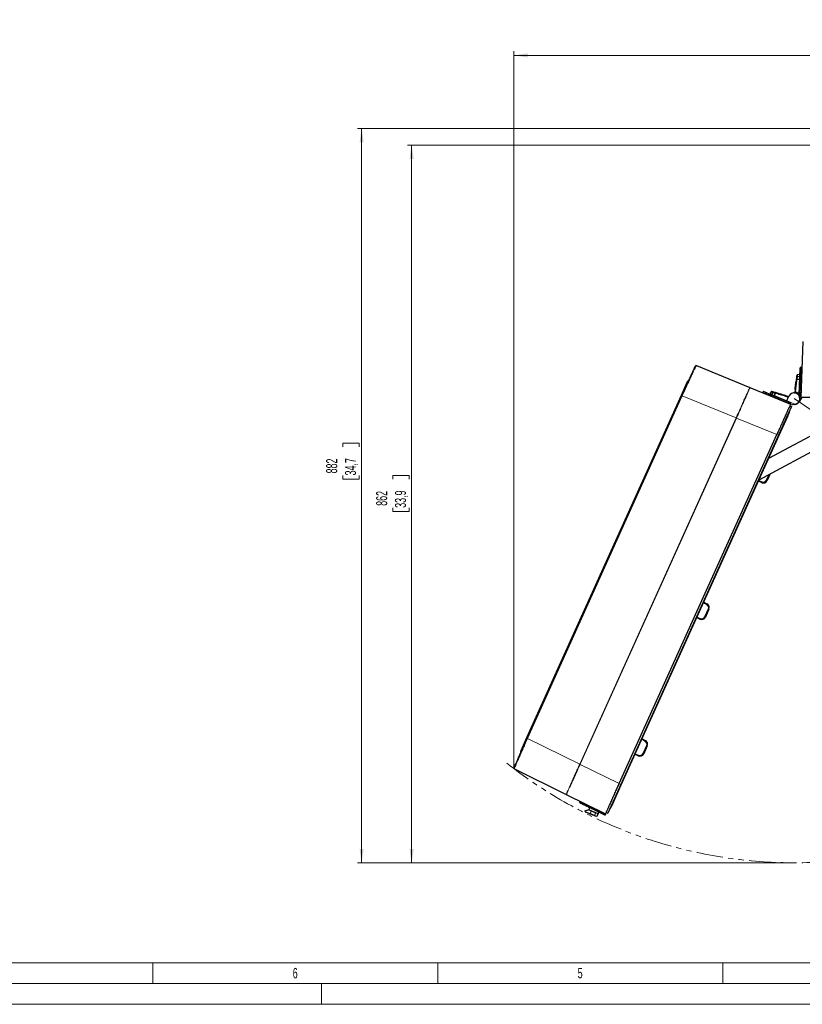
# Model space of a CAD drawing. Header units: millimetres. Extents: x 0 to 4205, y 0 to 2970.
# Tile 46 of 87: x 1943 to 2882, y 0 to 1182. Entities that reach past the tile are written whole.
import ezdxf

# ---------------------------------------------------------------- set-up
doc = ezdxf.new("R2010")
doc.units = ezdxf.units.MM
doc.header["$LTSCALE"] = 5
doc.linetypes.add('PHANTOM', pattern=[12.7, 6.35, -1.27, 1.27, -1.27, 1.27, -1.27])
doc.styles.add('SLDTEXTSTYLE0', font='TXT', dxfattribs={"width": 0.605})
doc.styles.add('SLDTEXTSTYLE1', font='TXT', dxfattribs={"width": 0.638186})
doc.dimstyles.new('SLDDIMSTYLE0', dxfattribs={"dimtxt": 12.841593, "dimasz": 16.5, "dimexe": 0, "dimexo": 0.0625, "dimgap": 3.210398, "dimtad": 1, "dimdec": 0, "dimrnd": 1e-09, "dimzin": 12, "dimdsep": 46, "dimtxsty": 'SLDTEXTSTYLE0', "dimsah": 1, "dimcen": 0.09, "dimadec": 0, "dimazin": 3, "dimtfac": 1, "dimtdec": 1, "dimtofl": 0, "dimtmove": 0, "dimatfit": 3, "dimfxl": 0, "dimfrac": 2, "dimtolj": 1, "dimtzin": 12, "dimarcsym": 0})
doc.dimstyles.new('SLDDIMSTYLE6', dxfattribs={"dimtxt": 12.841593, "dimasz": 16.5, "dimexe": 0, "dimexo": 0.0625, "dimgap": 3.210398, "dimtad": 1, "dimdec": 0, "dimrnd": 1e-09, "dimzin": 12, "dimdsep": 46, "dimtxsty": 'SLDTEXTSTYLE0', "dimsah": 1, "dimcen": 0, "dimadec": 0, "dimazin": 3, "dimtfac": 1, "dimtdec": 1, "dimtofl": 0, "dimtmove": 0, "dimatfit": 3, "dimfxl": 0, "dimfrac": 2, "dimtolj": 1, "dimtzin": 12, "dimarcsym": 0})

# ---------------------------------------------------------------- blocks, each defined once
blk = doc.blocks.new('_D_15')
at = {"color": 7, "linetype": 'Continuous', "lineweight": 0}
for p, q in [((2976.4, 1162.1), (2972, 1162.1)), ((2972, 1162.1), (2972, 1142.4)), ((3010.7, 1162.1), (3015.1, 1162.1)), ((3015.1, 1162.1), (3015.1, 1142.4)), ((2536, 283.5), (2536, 1144.5)), ((2536, 1139.5), (3440.2, 1139.5)), ((2972, 1142.4), (2976.4, 1142.4)), ((3015.1, 1142.4), (3010.7, 1142.4)), ((3440.2, 759.2), (3440.2, 1144.5))]:
    blk.add_line(p, q, dxfattribs=at)
at = {"color": 7, "linetype": 'Continuous', "lineweight": 18}
for points in [[(2536, 1139.5), (2552.5, 1137), (2552.5, 1142)], [(3440.2, 1139.5), (3423.7, 1142), (3423.7, 1137)]]:
    blk.add_solid(points, dxfattribs=at)
at = {"color": 7, "linetype": 'Continuous', "lineweight": 18, "char_height": 13.23, "attachment_point": 1, "style": 'SLDTEXTSTYLE0'}
for s, insert in [('904', (2978.8, 1182.1)), ('35,6', (2976.4, 1159.5))]:
    blk.add_mtext(s, dxfattribs=dict(at, insert=insert))
blk = doc.blocks.new('_D_16')
at = {"color": 7, "linetype": 'Continuous', "lineweight": 0}
for p, q in [((3332.9, 413.3), (2872.5, 727.3)), ((3218, 519.1), (3206.9, 502.8)), ((3221.6, 516.6), (3218, 519.1)), ((3206.9, 502.8), (3210.5, 500.3)), ((3250, 497.3), (3253.6, 494.8)), ((3253.6, 494.8), (3242.5, 478.5)), ((3242.5, 478.5), (3238.8, 481))]:
    blk.add_line(p, q, dxfattribs=at)
at = {"color": 7, "linetype": 'Continuous', "lineweight": 18}
blk.add_solid([(3332.9, 413.3), (3320.7, 424.6), (3317.9, 420.5)], dxfattribs=at)
at = {"color": 7, "linetype": 'Continuous', "lineweight": 18, "char_height": 13.23, "attachment_point": 1, "rotation": 325.7045, "style": 'SLDTEXTSTYLE0'}
for s, insert in [('R557', (3229.6, 535.3)), ('21,9', (3220.1, 514.4))]:
    blk.add_mtext(s, dxfattribs=dict(at, insert=insert))
blk = doc.blocks.new('_D_17')
at = {"color": 7, "linetype": 'Continuous', "lineweight": 0}
for p, q in [((2920.4, 1031.6), (2408.2, 1031.6)), ((2413.2, 170), (2413.2, 1031.6)), ((2390.6, 630.5), (2390.6, 634.9)), ((2390.6, 634.9), (2410.3, 634.9)), ((2410.3, 634.9), (2410.3, 630.5)), ((2390.6, 596.2), (2390.6, 591.8)), ((2390.6, 591.8), (2410.3, 591.8)), ((2410.3, 591.8), (2410.3, 596.2)), ((2872.5, 170), (2408.2, 170))]:
    blk.add_line(p, q, dxfattribs=at)
at = {"color": 7, "linetype": 'Continuous', "lineweight": 18}
for points in [[(2413.2, 1031.6), (2410.7, 1015.1), (2415.7, 1015.1)], [(2413.2, 170), (2415.7, 186.5), (2410.7, 186.5)]]:
    blk.add_solid(points, dxfattribs=at)
at = {"color": 7, "linetype": 'Continuous', "lineweight": 18, "char_height": 13.23, "attachment_point": 1, "rotation": 90, "style": 'SLDTEXTSTYLE0'}
for s, insert in [('862', (2370.6, 598.6)), ('33,9', (2393.2, 596.2))]:
    blk.add_mtext(s, dxfattribs=dict(at, insert=insert))
blk = doc.blocks.new('_D_18')
at = {"color": 7, "linetype": 'Continuous', "lineweight": 0}
for p, q in [((3095.4, 1051.6), (2348.2, 1051.6)), ((2353.2, 170), (2353.2, 1051.6)), ((2330.6, 669.4), (2330.6, 673.8)), ((2330.6, 673.8), (2350.3, 673.8)), ((2350.3, 673.8), (2350.3, 669.4)), ((2330.6, 635.1), (2330.6, 630.6)), ((2330.6, 630.6), (2350.3, 630.6)), ((2350.3, 630.6), (2350.3, 635.1)), ((2872.5, 170), (2348.2, 170))]:
    blk.add_line(p, q, dxfattribs=at)
at = {"color": 7, "linetype": 'Continuous', "lineweight": 18}
for points in [[(2353.2, 1051.6), (2350.7, 1035.1), (2355.7, 1035.1)], [(2353.2, 170), (2355.7, 186.5), (2350.7, 186.5)]]:
    blk.add_solid(points, dxfattribs=at)
at = {"color": 7, "linetype": 'Continuous', "lineweight": 18, "char_height": 13.23, "attachment_point": 1, "rotation": 90, "style": 'SLDTEXTSTYLE0'}
for s, insert in [('882', (2310.6, 637.5)), ('34,7', (2333.2, 635.1))]:
    blk.add_mtext(s, dxfattribs=dict(at, insert=insert))

msp = doc.modelspace()

# ---------------------------------------------------------------- linework, layer by layer
at = {"color": 7, "linetype": 'Continuous', "lineweight": 25}
for p, q in [((2882.75, 795.73), (2880.42, 729.06)), ((2755.09, 766.91), (2819.35, 740.57)), ((2881.19, 764.86), (2880.14, 764.86)), ((2743.77, 746.75), (2736.77, 731.25)), ((2745.49, 748.71), (2745.76, 748.59)), ((2874.66, 750.41), (2874.46, 744.55)), ((2875.01, 750.75), (2874.96, 750.4)), ((2875.75, 755.28), (2875.21, 751.64)), ((2876.01, 750.75), (2876.02, 750.75)), ((2879.37, 756.29), (2876.38, 755.84)), ((2878.51, 731.69), (2879.25, 753.02)), ((2819.35, 740.57), (2868.07, 720.59)), ((2835.09, 735.76), (2834.66, 734.81)), ((2838.61, 734.83), (2835.73, 736.01)), ((2844.86, 735.48), (2843.21, 732.95)), ((2849.17, 734.82), (2845.63, 735.82)), ((2846.94, 734.6), (2846.94, 734.6)), ((2849.77, 733.68), (2848.47, 730.79)), ((2849.54, 734.63), (2849.52, 734.64)), ((2849.61, 734.6), (2849.61, 734.6)), ((2849.78, 733.69), (2849.77, 733.68)), ((2873.23, 734.79), (2873.25, 735.08)), ((2873.53, 737.88), (2873.28, 735.26)), ((2873.56, 738.79), (2873.55, 738.78)), ((2875.7, 734.42), (2878.56, 733.12)), ((2875.87, 734.79), (2878.57, 733.57)), ((2736.77, 731.25), (2551.14, 319.93)), ((2737.47, 730.94), (2551.83, 319.62)), ((2552.1, 319.48), (2737.75, 730.83)), ((2830.29, 629.83), (3006.95, 725.07)), ((2973.88, 726.56), (2841.81, 655.35)), ((2846.24, 731.71), (2866.46, 723.42)), ((2861.57, 731.04), (2861.56, 731.04)), ((2864.89, 729.84), (2862.4, 730.69)), ((2864.98, 727.77), (2866.08, 730.2)), ((2865.34, 729.69), (2865.06, 729.8)), ((2866.66, 723.26), (2867.93, 721.62)), ((2867.93, 721.62), (2868.31, 721.13)), ((2881.4, 728.41), (2878.4, 723.61)), ((2879.54, 729.61), (2878.57, 731.44)), ((2879.83, 729.06), (2879.54, 729.61)), ((2881.42, 729.06), (2881.4, 728.41)), ((2869.07, 717.95), (2853.47, 683.38)), ((2854.24, 683.36), (2866.71, 710.99)), ((2867.28, 718.83), (2869.07, 717.95)), ((2873.4, 720.39), (2867.79, 719.63)), ((2854.41, 683.28), (2865.11, 706.98)), ((2662.45, 264.99), (2851.62, 684.14)), ((2853.47, 683.38), (2664.24, 264.1)), ((2664.77, 263.53), (2854.24, 683.36)), ((2664.94, 263.46), (2854.41, 683.28)), ((2833.43, 626.41), (2829.48, 628.03)), ((2843.48, 636.94), (2839.89, 628.98)), ((2763.92, 482.77), (2767.76, 480.88)), ((2770.1, 474.34), (2765.84, 464.91)), ((2759.39, 462.34), (2755.43, 463.96)), ((2551.14, 319.93), (2544.15, 304.44)), ((2689.88, 318.71), (2693.71, 316.81)), ((2696.05, 310.27), (2691.8, 300.85)), ((2543.81, 301.85), (2544.08, 301.72)), ((2685.34, 298.28), (2681.39, 299.9)), ((2536.52, 282.61), (2598.78, 251.85)), ((2664.24, 264.1), (2648.64, 229.53)), ((2652.3, 235.9), (2664.77, 263.53)), ((2654.24, 239.76), (2664.94, 263.46)), ((2598.78, 251.85), (2645.99, 228.53)), ((2615.24, 243.18), (2614.93, 242.51)), ((2621.67, 232.62), (2622.32, 232.36)), ((2625.58, 233.72), (2622.32, 232.36)), ((2625.58, 233.72), (2626.04, 233.53)), ((2626.04, 233.53), (2627.05, 235.99)), ((2626.32, 233.42), (2636.87, 229.09)), ((2629.05, 232.3), (2628.99, 232.16)), ((2628.99, 232.16), (2631.45, 231.15)), ((2645.29, 226.98), (2630.58, 234.25)), ((2631.45, 231.15), (2634.08, 230.07)), ((2631.74, 235.57), (2631.72, 235.52)), ((2632.83, 226.43), (2632.9, 226.4)), ((2634.08, 230.07), (2634.14, 230.21)), ((2637.83, 230.66), (2637.14, 228.98)), ((2645.5, 227.43), (2645.79, 228.07)), ((2646.79, 230.29), (2648.64, 229.53))]:
    msp.add_line(p, q, dxfattribs=at)
at = {"color": 8, "linetype": 'Continuous', "lineweight": 18}
for p, q in [((2876.01, 750.68), (2876, 750.68)), ((2879.74, 753), (2878.99, 731.67)), ((2879.74, 753), (2879.25, 753.02)), ((2879.96, 729.84), (2880.77, 752.99)), ((2880.77, 752.99), (2881.25, 752.98)), ((2837.56, 733.62), (2834.66, 734.81)), ((2837.97, 734.57), (2835.09, 735.76)), ((2875.7, 734.42), (2875.87, 734.79)), ((2738.12, 730.66), (2552.47, 319.31)), ((2736.77, 731.25), (2737.47, 730.94)), ((2737.47, 730.94), (2737.74, 730.82)), ((2737.75, 730.83), (2738.12, 730.66)), ((2738.12, 730.66), (2802.67, 704.2)), ((2845.45, 729.87), (2845.64, 730.31)), ((2845.64, 730.31), (2867.54, 721.33)), ((2846.05, 731.26), (2846.24, 731.71)), ((2866.27, 722.97), (2846.05, 731.26)), ((2866.17, 730.16), (2863.65, 724.57)), ((2866.27, 722.97), (2866.46, 723.42)), ((2867.54, 721.33), (2866.27, 722.97)), ((2866.46, 723.42), (2873.55, 720.51)), ((2868.18, 720.83), (2867.54, 721.33)), ((2878.51, 731.69), (2878.99, 731.67)), ((2878.99, 731.67), (2879.96, 729.84)), ((2879.96, 729.84), (2880.16, 729.06)), ((2867.6, 719.71), (2873.39, 720.49)), ((2615.02, 288.42), (2802.67, 704.2)), ((2803.17, 703.97), (2615.52, 288.19)), ((2802.67, 704.2), (2802.67, 704.22)), ((2802.67, 704.2), (2803.17, 703.97)), ((2803.18, 703.99), (2803.17, 703.97)), ((2803.18, 703.99), (2851.62, 684.14)), ((2851.65, 684.2), (2853.47, 683.38)), ((2854.24, 683.36), (2853.59, 683.65)), ((2854.41, 683.28), (2854.24, 683.36)), ((2829.89, 628.94), (2833.85, 627.32)), ((2839.01, 629.37), (2842.09, 636.19)), ((2839.01, 629.37), (2839.89, 628.98)), ((2767.34, 479.97), (2763.51, 481.86)), ((2764.96, 465.31), (2769.22, 474.73)), ((2770.1, 474.34), (2769.22, 474.73)), ((2755.84, 464.87), (2759.8, 463.25)), ((2765.84, 464.91), (2764.96, 465.31)), ((2551.14, 319.93), (2551.83, 319.62)), ((2551.83, 319.62), (2552.1, 319.5)), ((2552.1, 319.48), (2552.47, 319.31)), ((2552.47, 319.31), (2615.02, 288.42)), ((2693.3, 315.9), (2689.46, 317.8)), ((2690.92, 301.24), (2695.17, 310.67)), ((2695.17, 310.67), (2696.05, 310.27)), ((2681.8, 300.81), (2685.76, 299.19)), ((2690.92, 301.24), (2691.8, 300.85)), ((2615.01, 288.4), (2615.02, 288.42)), ((2615.02, 288.42), (2615.52, 288.19)), ((2615.52, 288.19), (2615.51, 288.17)), ((2615.51, 288.17), (2662.45, 264.99)), ((2662.42, 264.92), (2664.24, 264.1)), ((2664.77, 263.53), (2664.12, 263.83)), ((2664.94, 263.46), (2664.77, 263.53)), ((2617.97, 241.01), (2618.27, 241.68)), ((2622.32, 231.06), (2622.21, 230.78)), ((2622.32, 231.06), (2627.39, 228.98)), ((2627.32, 235.86), (2626.32, 233.42)), ((2627.39, 228.98), (2628.79, 232.4)), ((2627.39, 228.98), (2628.79, 232.4)), ((2629.01, 232.31), (2627.61, 228.89)), ((2630.07, 227.55), (2630.19, 227.83)), ((2630.75, 234.71), (2631.04, 235.36)), ((2630.75, 234.71), (2645.5, 227.43)), ((2645.79, 228.07), (2631.04, 235.36)), ((2632.99, 226.68), (2635.46, 225.67)), ((2635.38, 225.47), (2635.35, 225.39)), ((2635.46, 225.67), (2635.38, 225.47)), ((2636.87, 229.09), (2635.46, 225.67)), ((2636.87, 229.09), (2637.56, 230.79))]:
    msp.add_line(p, q, dxfattribs=at)
at = {"color": 7, "linetype": 'Continuous', "lineweight": 18}
for p, q in [((3265.6, 50), (50, 50)), ((2102.5, 50), (2102.5, 25)), ((2444.58, 50), (2444.58, 25)), ((2786.67, 50), (2786.67, 25)), ((4180, 25), (25, 25)), ((2305, 25), (2305, 0)), ((4205, 0), (0, 0))]:
    msp.add_line(p, q, dxfattribs=at)
at = {"color": 8, "linetype": 'Continuous', "lineweight": 18, "flags": 128}
for points in [[(2880.04, 761.73), (2880.56, 761.72), (2880.73, 761.72), (2881.08, 761.72)], [(2875.37, 750.83), (2875.37, 750.84), (2875.38, 750.88)], [(2876.02, 750.75), (2876.01, 750.69), (2876.01, 750.68)], [(2880.77, 752.99), (2880.43, 753), (2879.74, 753)], [(2864.98, 727.77), (2864.96, 727.74), (2864.92, 727.72), (2864.87, 727.71), (2864.8, 727.71), (2864.72, 727.72), (2864.64, 727.74), (2864.55, 727.77), (2864.46, 727.81)], [(2865.52, 728.96), (2865.49, 728.92), (2865.45, 728.89), (2865.39, 728.87), (2865.32, 728.86), (2865.24, 728.87), (2865.15, 728.88), (2865.06, 728.9), (2864.97, 728.94)], [(2802.67, 704.22), (2802.73, 704.19), (2802.79, 704.17), (2802.85, 704.14), (2802.91, 704.11), (2802.98, 704.08), (2803.04, 704.05), (2803.11, 704.02), (2803.18, 703.99)], [(2615.01, 288.4), (2615.06, 288.37), (2615.12, 288.35), (2615.18, 288.32), (2615.25, 288.29), (2615.31, 288.26), (2615.38, 288.23), (2615.44, 288.2), (2615.51, 288.17)], [(2632.77, 226.77), (2633.55, 228.69), (2634.17, 230.2)], [(2634.39, 230.11), (2633.6, 228.19), (2632.99, 226.68)]]:
    msp.add_lwpolyline(points, dxfattribs=at)
at = {"color": 7, "linetype": 'Continuous', "lineweight": 25, "flags": 128}
for points in [[(2876.02, 750.75), (2876.4, 750.73), (2876.78, 750.72), (2877.17, 750.7), (2877.57, 750.68), (2877.97, 750.67), (2878.37, 750.65), (2878.77, 750.63), (2879.17, 750.62)], [(2865.11, 706.98), (2865.38, 707.74), (2865.49, 708.29)], [(2654.24, 239.76), (2653.85, 239.05), (2653.52, 238.6)], [(2627.28, 228.7), (2624.44, 229.86), (2622.21, 230.78)], [(2635.35, 225.39), (2633.96, 225.96), (2632.87, 226.41)], [(2637.14, 228.98), (2636.36, 227.06), (2635.74, 225.56)]]:
    msp.add_lwpolyline(points, dxfattribs=at)
at = {"color": 7, "linetype": 'Continuous', "lineweight": 25}
for centre, radius, start, end in [((2754.71, 765.98), 1, 67.70966, 155.70966), ((2880.15, 764.36), 0.5, 90.23204, 178), ((2881.19, 765.36), 0.5, 270.01969, 357.96746), ((2747.87, 744.9), 4.5, 121.96067, 155.70966), ((2875.35, 751.63), 0.2, 171.18063, 219.46346), ((2834.21, 735.02), 0.5, 247.70966, 337.15901), ((2835.54, 735.55), 0.5, 67.70966, 153.81193), ((2854.61, 727.82), 10.23, 138.50048, 155.33062), ((2872.46, 727.32), 7, 279.02695, 155.70966), ((2872.46, 727.33), 6.9, 279.02695, 155.70966), ((2872.73, 734.82), 0.5, 270, 355.93587), ((2872.46, 727.32), 7.8, 65.5, 84.18926), ((2862.36, 730.55), 0.2, 118.77731, 144.62013), ((2865.51, 730.16), 0.5, 249.77379, 335.70966), ((2866.27, 722.95), 0.5, 37.70966, 67.70966), ((2879.01, 731.67), 0.5, 178, 208), ((2866.26, 711.19), 0.5, 335.70966, 90.96815), ((2872.46, 727.32), 7, 277.70966, 279.02695), ((2835.33, 631.03), 5, 247.70966, 335.70966), ((2765.54, 476.39), 5, 335.70966, 63.70966), ((2761.29, 466.97), 5, 247.70966, 335.70966), ((2691.5, 312.33), 5, 335.70966, 63.70966), ((2548.25, 302.59), 4.5, 155.70966, 189.45865), ((2687.24, 302.9), 5, 247.70966, 335.70966), ((2536.96, 283.51), 1, 155.70966, 243.70966), ((2615.39, 242.31), 0.5, 155.70966, 243.70966), ((2614.78, 243.39), 0.5, 335.70966, 63.70966), ((2622.78, 232.17), 1.5, 157.70966, 247.70966), ((2651.84, 236.11), 0.5, 220.45117, 335.70966)]:
    msp.add_arc(centre, radius, start, end, dxfattribs=at)
at = {"color": 8, "linetype": 'Continuous', "lineweight": 18}
for centre, radius, start, end in [((2880.03, 761.23), 0.492, 89.11789, 177.17133), ((2881.08, 762.21), 0.492, 269.11579, 357.1693), ((2837.11, 733.82), 0.492, 248.53869, 336.64857), ((2838.43, 734.38), 0.492, 68.53602, 156.64564), ((2865.38, 729.86), 0.5, 249.76455, 335.69799), ((2865.86, 729.52), 0.719, 63.72256, 71.69676), ((2870.57, 717.6), 6.88, 124.6584, 128.69923), ((2871.84, 715.97), 6.88, 124.6584, 128.69923), ((2882.11, 725.54), 6.88, 117.01043, 121.05126), ((2883.09, 723.72), 6.88, 117.01043, 121.05126), ((2872.46, 727.33), 6.9, 277.70966, 279.02695), ((2871.91, 720.26), 1.49, 4.76015, 8.71843), ((2872.13, 720.26), 1.43, 5.96024, 10.07535), ((2827.11, 629.81), 7.19, 331.72256, 339.69676), ((2835.36, 631.02), 4, 247.70966, 335.70966), ((2761.02, 483.37), 7.19, 331.72256, 339.69676), ((2765.57, 476.38), 4, 335.70966, 63.70966), ((2753.06, 465.75), 7.19, 331.72256, 339.69676), ((2761.32, 466.95), 4, 247.70966, 335.70966), ((2686.97, 319.31), 7.19, 331.72256, 339.69676), ((2691.53, 312.31), 4, 335.70966, 63.70966), ((2679.02, 301.68), 7.19, 331.72256, 339.69676), ((2687.27, 302.89), 4, 247.70966, 335.70966), ((2618.4, 240.8), 0.478, 152.98162, 241.14012), ((2617.85, 241.9), 0.478, 332.98162, 61.14012), ((2631.95, 233.99), 1.4, 148.65505, 169.25981), ((2629.85, 236.08), 1.4, 328.65505, 349.25981)]:
    msp.add_arc(centre, radius, start, end, dxfattribs=at)
at = {"color": 7, "linetype": 'PHANTOM', "lineweight": 18}
msp.add_arc((2872.46, 727.32), 557.36, 231.78036, 357.79809, dxfattribs=at)
at = {"color": 8, "linetype": 'Continuous', "lineweight": 18}
for centre, major_axis, ratio, start_param, end_param in [((3209.58, 1306.65), (1149.35, 2546.36), 0.0381209, 1.8145651, 1.8149466), ((3209.7, 1306.94), (1149.34, 2546.37), 0.0348994, 1.814568, 1.8149499)]:
    msp.add_ellipse(centre, major_axis=major_axis, ratio=ratio, start_param=start_param, end_param=end_param, dxfattribs=at)
at = {"color": 7, "linetype": 'Continuous', "lineweight": 25}
for points, knots in [([(2737.75, 730.83), (2738.37, 732.21), (2739.61, 734.97), (2741.73, 739.66), (2744.04, 744.78), (2746.44, 750.1), (2748.59, 754.86), (2750.43, 758.94), (2751.91, 762.22), (2752.99, 764.61), (2753.67, 766.11), (2753.75, 766.3), (2753.8, 766.4)], [0, 0, 0, 0, 0.0742864, 0.1485728, 0.2561613, 0.3637484, 0.4706851, 0.5776193, 0.6839597, 0.790297, 0.8951494, 1, 1, 1, 1]), ([(2879.25, 753.02), (2879.28, 753.91), (2879.35, 755.76), (2879.44, 758.26), (2879.51, 760.3), (2879.53, 760.94), (2879.54, 761.26)], [0, 0, 0, 0, 0.23764253, 0.49164937, 0.74580818, 1, 1, 1, 1]), ([(2879.54, 761.26), (2879.56, 761.75), (2879.59, 762.72), (2879.63, 763.67), (2879.65, 764.27), (2879.65, 764.33), (2879.65, 764.36)], [0, 0, 0, 0, 0.2540087, 0.5085055, 0.7630028, 1, 1, 1, 1]), ([(2875.22, 751.24), (2875.22, 751.25), (2875.24, 751.29), (2875.22, 750.95), (2875.1, 749.86), (2874.9, 748.17), (2874.64, 746.11), (2874.37, 743.88), (2874.12, 741.75), (2873.9, 739.95), (2873.76, 738.86), (2873.66, 738.26), (2873.62, 738.18), (2873.64, 738.82), (2873.74, 740.13), (2873.91, 741.97), (2874.14, 744.1), (2874.37, 745.95), (2874.51, 746.9), (2874.55, 747.19)], [0, 0, 0, 0, 0.0104873, 0.0758297, 0.1410511, 0.2064365, 0.2721335, 0.3380854, 0.4041188, 0.4700799, 0.5359023, 0.5772848, 0.6427835, 0.7082862, 0.7737463, 0.8392048, 0.9047612, 0.9705264, 1, 1, 1, 1]), ([(2874.42, 743.44), (2874.43, 743.59), (2874.54, 744.42), (2874.74, 746.08), (2874.99, 748.1), (2875.2, 749.77), (2875.31, 750.84), (2875.34, 751.17), (2875.32, 751.14), (2875.31, 751.14)], [0, 0, 0, 0, 0.0426446, 0.233074, 0.4227713, 0.6115789, 0.7999251, 0.988631, 1, 1, 1, 1]), ([(2875.11, 751.41), (2875.11, 751.4), (2875.1, 751.32), (2875.06, 751.08), (2875.03, 750.87), (2875.01, 750.75)], [0, 0, 0, 0, 0.1215929, 0.531525, 1, 1, 1, 1]), ([(2875.04, 750.4), (2875.08, 750.6), (2875.15, 751.04), (2875.19, 751.16), (2875.21, 751.22)], [0, 0, 0, 0, 0.4565813, 1, 1, 1, 1]), ([(2875.1, 751.36), (2875.1, 751.36), (2875.11, 751.38), (2875.11, 751.4), (2875.11, 751.42)], [0, 0, 0, 0, 0.0135839, 1, 1, 1, 1]), ([(2875.15, 751.66), (2875.15, 751.65), (2875.15, 751.64), (2875.13, 751.54), (2875.11, 751.43), (2875.11, 751.41)], [0, 0, 0, 0, 0.3951352, 0.8951973, 1, 1, 1, 1]), ([(2875.38, 750.88), (2875.38, 750.88), (2875.38, 750.88), (2875.4, 750.87), (2875.5, 750.84), (2875.71, 750.8), (2875.91, 750.77), (2876.01, 750.75)], [0, 0, 0, 0, 0.0252652, 0.1436201, 0.429104, 0.7145513, 1, 1, 1, 1]), ([(2875.64, 752.83), (2875.65, 753.26), (2875.68, 754.11), (2875.7, 754.8), (2875.72, 755.11), (2875.71, 755.04), (2875.71, 755.03)], [0, 0, 0, 0, 0.3150455, 0.6315236, 0.9465433, 1, 1, 1, 1]), ([(2876.4, 755.83), (2876.36, 755.82), (2876.23, 755.79), (2876.06, 755.67), (2875.9, 755.51), (2875.84, 755.4), (2875.82, 755.36)], [0, 0, 0, 0, 0.1490138, 0.5130019, 0.8194184, 1, 1, 1, 1]), ([(2838.61, 734.83), (2838.9, 734.71), (2839.5, 734.47), (2841.38, 733.7), (2843.69, 732.75), (2845.41, 732.05), (2846.24, 731.71)], [0, 0, 0, 0, 0.2540227, 0.5080505, 0.7619699, 1, 1, 1, 1]), ([(2845.54, 735.79), (2845.51, 735.79), (2845.38, 735.8), (2845.15, 735.7), (2844.94, 735.59), (2844.87, 735.48), (2844.86, 735.47)], [0, 0, 0, 0, 0.1204275, 0.509526, 0.949384, 1, 1, 1, 1]), ([(2845.89, 735.75), (2845.88, 735.75), (2845.85, 735.77), (2846.23, 735.61), (2846.94, 735.32), (2847.64, 735.03), (2847.93, 734.91)], [0, 0, 0, 0, 0.1449814, 0.4591643, 0.7747869, 1, 1, 1, 1]), ([(2847.93, 734.91), (2847.92, 734.91), (2847.89, 734.92), (2847.75, 734.95), (2847.51, 734.94), (2847.19, 734.83), (2847.02, 734.68), (2846.94, 734.6)], [0, 0, 0, 0, 0.0262088, 0.0843764, 0.3896126, 0.6948055, 1, 1, 1, 1]), ([(2850.06, 734.64), (2850.05, 734.64), (2849.93, 734.67), (2849.71, 734.73), (2849.45, 734.81), (2849.27, 734.86), (2849.17, 734.88), (2849.18, 734.88), (2849.18, 734.88)], [0, 0, 0, 0, 0.0364058, 0.251924, 0.4663214, 0.6797353, 0.8927522, 1, 1, 1, 1]), ([(2849.52, 734.65), (2849.51, 734.65), (2849.49, 734.68), (2849.83, 734.61), (2850.91, 734.33), (2852.56, 733.88), (2854.57, 733.28), (2856.71, 732.62), (2858.75, 731.95), (2860.44, 731.36), (2861.47, 730.99), (2862.01, 730.77), (2862.12, 730.69), (2861.68, 730.82), (2861.49, 730.87)], [0, 0, 0, 0, 0.006281, 0.1013402, 0.196621, 0.2924218, 0.3887005, 0.4851234, 0.5813276, 0.677154, 0.7726749, 0.8324167, 0.9279165, 1, 1, 1, 1]), ([(2849.81, 734.53), (2849.74, 734.55), (2849.64, 734.58), (2849.61, 734.6), (2849.61, 734.6)], [0, 0, 0, 0, 0.7384603, 1, 1, 1, 1]), ([(2850.21, 734.39), (2850.05, 734.44), (2849.73, 734.55), (2849.65, 734.58), (2849.61, 734.6)], [0, 0, 0, 0, 0.4803915, 1, 1, 1, 1]), ([(2849.89, 734.33), (2849.89, 734.33), (2849.9, 734.32), (2849.9, 734.3), (2849.89, 734.2), (2849.85, 733.98), (2849.8, 733.79), (2849.78, 733.69)], [0, 0, 0, 0, 0.026334, 0.1443862, 0.4296194, 0.7148088, 1, 1, 1, 1]), ([(2849.89, 734.33), (2851.85, 733.77), (2855.93, 732.59), (2861.02, 730.91), (2864.15, 729.78), (2865.21, 729.4)], [0, 0, 0, 0, 0.3796716, 0.7908726, 1, 1, 1, 1]), ([(2861.77, 730.76), (2861.66, 730.8), (2861.37, 730.93), (2860.34, 731.3), (2858.68, 731.87), (2856.67, 732.53), (2854.55, 733.19), (2852.59, 733.76), (2851.02, 734.19), (2850.45, 734.33), (2850.2, 734.4)], [0, 0, 0, 0, 0.0839085, 0.2180595, 0.3526262, 0.4877146, 0.6231096, 0.7583091, 0.8928473, 1, 1, 1, 1]), ([(2873.6, 735.42), (2873.57, 735.41), (2873.35, 735.31), (2873.3, 735.19), (2873.25, 735.08)], [0, 0, 0, 0, 0.1567187, 1, 1, 1, 1]), ([(2873.55, 738.78), (2873.54, 738.67), (2873.52, 738.45), (2873.5, 738.18), (2873.48, 737.98), (2873.47, 737.88), (2873.47, 737.88), (2873.47, 737.89)], [0, 0, 0, 0, 0.2343127, 0.4507404, 0.6671258, 0.8834703, 1, 1, 1, 1]), ([(2874.11, 735.35), (2874.02, 735.37), (2873.84, 735.4), (2873.65, 735.42), (2873.62, 735.42), (2873.6, 735.42)], [0, 0, 0, 0, 0.3234946, 0.6469695, 1, 1, 1, 1]), ([(2874.11, 735.35), (2874.5, 735.26), (2875.08, 735.13), (2875.67, 734.88), (2875.87, 734.79)], [0, 0, 0, 0, 0.6627366, 1, 1, 1, 1]), ([(2862.19, 730.82), (2862.18, 730.83), (2862.1, 730.85), (2861.89, 730.93), (2861.68, 731), (2861.57, 731.04)], [0, 0, 0, 0, 0.1123771, 0.5243869, 1, 1, 1, 1]), ([(2862.43, 730.74), (2862.42, 730.74), (2862.4, 730.75), (2862.31, 730.78), (2862.21, 730.82), (2862.19, 730.82)], [0, 0, 0, 0, 0.3985902, 0.9040661, 1, 1, 1, 1]), ([(2880.16, 729.06), (2880.09, 729.06), (2879.97, 729.06), (2879.85, 729.06), (2879.84, 729.06), (2879.83, 729.06)], [0, 0, 0, 0, 0.4071671, 0.7131055, 1, 1, 1, 1]), ([(2880.42, 729.06), (2880.54, 729.06), (2880.78, 729.06), (2882.57, 729.06), (2885.27, 729.06), (2888.83, 729.06), (2893.33, 729.06), (2898.68, 729.06), (2904.66, 729.06), (2910.42, 729.06), (2915.71, 729.06), (2918.82, 729.06), (2920.38, 729.06)], [0, 0, 0, 0, 0.1107444, 0.2214923, 0.3217921, 0.4220996, 0.5293541, 0.6366142, 0.7438639, 0.8511128, 0.9255578, 1, 1, 1, 1]), ([(2868.07, 720.59), (2868.03, 720.5), (2867.94, 720.3), (2867.24, 718.74), (2866.13, 716.3), (2864.62, 712.96), (2862.76, 708.82), (2860.58, 704), (2858.16, 698.63), (2855.8, 693.39), (2853.6, 688.52), (2852.28, 685.6), (2851.62, 684.14)], [0, 0, 0, 0, 0.1058407, 0.2116814, 0.3175221, 0.4233628, 0.5292034, 0.6350441, 0.7408848, 0.8467255, 0.9233628, 1, 1, 1, 1]), ([(2868.31, 721.13), (2868.31, 721.12), (2868.3, 721.11), (2868.27, 721.03), (2868.22, 720.93), (2868.19, 720.85), (2868.18, 720.83)], [0, 0, 0, 0, 0.2721164, 0.5430171, 0.8483681, 1, 1, 1, 1]), ([(2536.05, 283.92), (2536.07, 283.96), (2536.11, 284.05), (2536.48, 284.87), (2537.21, 286.51), (2538.47, 289.29), (2540.12, 292.95), (2542.12, 297.37), (2544.4, 302.42), (2546.87, 307.91), (2549.46, 313.65), (2551.22, 317.54), (2552.1, 319.48)], [0, 0, 0, 0, 0.0716467, 0.1432938, 0.2507494, 0.3582082, 0.4661547, 0.5741042, 0.6822633, 0.790424, 0.8952118, 1, 1, 1, 1]), ([(2645.99, 228.53), (2646.04, 228.62), (2646.13, 228.82), (2646.83, 230.38), (2647.93, 232.82), (2649.44, 236.16), (2651.31, 240.3), (2653.48, 245.12), (2655.91, 250.49), (2658.27, 255.72), (2660.46, 260.59), (2661.78, 263.51), (2662.45, 264.99)], [0, 0, 0, 0, 0.1058405, 0.211681, 0.3175214, 0.4233619, 0.5292024, 0.6350429, 0.7408834, 0.8467238, 0.9228058, 1, 1, 1, 1]), ([(2618.17, 240.38), (2617.73, 240.6), (2616.83, 241.04), (2615.91, 241.49), (2615.28, 241.8), (2615.21, 241.84), (2615.17, 241.86)], [0, 0, 0, 0, 0.2405165, 0.4834921, 0.7417432, 1, 1, 1, 1]), ([(2630.58, 234.25), (2629.07, 234.99), (2626.82, 236.1), (2623.91, 237.54), (2621.7, 238.63), (2619.55, 239.69), (2618.63, 240.15), (2618.17, 240.38)], [0, 0, 0, 0, 0.3126643, 0.4669734, 0.6207868, 0.8100822, 1, 1, 1, 1]), ([(2627.28, 228.7), (2627.28, 228.7), (2627.28, 228.7), (2627.29, 228.73), (2627.3, 228.76), (2627.31, 228.78)], [0, 0, 0, 0, 0.2601347, 0.51388, 1, 1, 1, 1]), ([(2627.52, 228.76), (2627.5, 228.74), (2627.46, 228.71), (2627.4, 228.69), (2627.33, 228.68), (2627.3, 228.69), (2627.28, 228.7)], [0, 0, 0, 0, 0.25, 0.5, 0.75, 1, 1, 1, 1]), ([(2627.28, 228.71), (2627.29, 228.7), (2627.31, 228.69), (2627.34, 228.68), (2627.36, 228.68)], [0, 0, 0, 0, 0.4794279, 1, 1, 1, 1]), ([(2630.07, 227.55), (2629.46, 227.81), (2628.36, 228.26), (2627.61, 228.56), (2627.28, 228.7)], [0, 0, 0, 0, 0.5590836, 1, 1, 1, 1]), ([(2632.87, 226.41), (2632.43, 226.59), (2631.65, 226.91), (2630.56, 227.36), (2630.07, 227.55)], [0, 0, 0, 0, 0.5590843, 1, 1, 1, 1]), ([(2632.87, 226.41), (2632.86, 226.41), (2632.83, 226.43), (2632.8, 226.46), (2632.77, 226.5), (2632.76, 226.53), (2632.75, 226.55)], [0, 0, 0, 0, 0.2500001, 0.5000001, 0.7500001, 1, 1, 1, 1]), ([(2645.5, 227.43), (2645.48, 227.38), (2645.43, 227.28), (2645.37, 227.14), (2645.32, 227.04), (2645.3, 226.98), (2645.3, 226.98), (2645.29, 226.98)], [0, 0, 0, 0, 0.21469512, 0.42939712, 0.64395268, 0.85849184, 1, 1, 1, 1]), ([(2645.99, 228.53), (2645.99, 228.52), (2645.99, 228.51), (2645.95, 228.43), (2645.9, 228.32), (2645.84, 228.19), (2645.8, 228.1), (2645.79, 228.07)], [0, 0, 0, 0, 0.21484596, 0.42970069, 0.64435401, 0.85887623, 1, 1, 1, 1])]:
    msp.add_open_spline(points, degree=3, knots=knots, dxfattribs=at)
at = {"color": 8, "linetype": 'Continuous', "lineweight": 18}
for points, knots in [([(2755.09, 766.91), (2755.01, 766.83), (2754.85, 766.67), (2754.05, 765.16), (2752.85, 762.73), (2751.26, 759.39), (2749.3, 755.21), (2747.07, 750.37), (2744.58, 744.93), (2742.54, 740.44), (2740.38, 735.67), (2739.11, 732.85), (2738.12, 730.66)], [0, 0, 0, 0, 0.10364916, 0.21028591, 0.31524914, 0.42323991, 0.52862984, 0.63701595, 0.74291857, 0.85182875, 0.88476207, 1, 1, 1, 1]), ([(2880.04, 761.73), (2880.03, 761.39), (2880, 760.71), (2879.92, 758.56), (2879.85, 756.45), (2879.79, 754.56), (2879.76, 753.61), (2879.74, 753)], [0, 0, 0, 0, 0.2540174, 0.5080073, 0.7618451, 0.8460088, 1, 1, 1, 1]), ([(2880.15, 764.84), (2880.15, 764.81), (2880.15, 764.76), (2880.13, 764.15), (2880.09, 763.2), (2880.06, 762.22), (2880.04, 761.73)], [0, 0, 0, 0, 0.2370306, 0.4910293, 0.7460032, 1, 1, 1, 1]), ([(2880.77, 752.99), (2880.81, 753.94), (2880.88, 755.89), (2880.97, 758.56), (2881.03, 760.2), (2881.06, 761.22), (2881.07, 761.52), (2881.08, 761.72)], [0, 0, 0, 0, 0.2372763, 0.4911251, 0.7451256, 0.8350493, 1, 1, 1, 1]), ([(2881.08, 761.72), (2881.1, 762.41), (2881.15, 763.8), (2881.18, 764.63), (2881.19, 764.92), (2881.19, 764.85), (2881.19, 764.85)], [0, 0, 0, 0, 0.3706947, 0.7444307, 0.9965613, 1, 1, 1, 1]), ([(2873.6, 735.42), (2873.63, 735.79), (2873.83, 738.36), (2874.3, 743.11), (2874.92, 747.87), (2875.31, 750.44), (2875.37, 750.83)], [0, 0, 0, 0, 0.0711356, 0.4977918, 0.9243183, 1, 1, 1, 1]), ([(2876, 750.68), (2876, 750.68), (2875.94, 750.3), (2875.52, 747.75), (2874.85, 743.02), (2874.35, 738.28), (2874.14, 735.72), (2874.11, 735.35)], [0, 0, 0, 0, 0.00000646, 0.07540023, 0.50174897, 0.92793097, 1, 1, 1, 1]), ([(2875.37, 750.83), (2875.37, 750.83), (2875.37, 750.82), (2875.4, 750.81), (2875.49, 750.78), (2875.7, 750.74), (2875.9, 750.7), (2876, 750.68)], [0, 0, 0, 0, 0.0549643, 0.1450385, 0.4300272, 0.7150135, 1, 1, 1, 1]), ([(2875.38, 750.88), (2875.38, 750.89), (2875.41, 751.13), (2875.48, 751.59), (2875.57, 752.17), (2875.62, 752.63), (2875.63, 752.77), (2875.64, 752.84)], [0, 0, 0, 0, 0.0165528, 0.2653219, 0.5113776, 0.7561004, 1, 1, 1, 1]), ([(2876.33, 753.61), (2876.32, 753.51), (2876.3, 753.31), (2876.23, 752.65), (2876.13, 751.78), (2876.05, 751.1), (2876.01, 750.75)], [0, 0, 0, 0, 0.2433059, 0.4865775, 0.7309322, 1, 1, 1, 1]), ([(2879.17, 750.62), (2878.67, 750.63), (2877.67, 750.65), (2876.62, 750.67), (2876.08, 750.68), (2876.01, 750.68)], [0, 0, 0, 0, 0.4632621, 0.9265239, 1, 1, 1, 1]), ([(2876.4, 755.81), (2876.4, 755.82), (2876.4, 755.89), (2876.39, 755.58), (2876.37, 754.89), (2876.34, 754.04), (2876.33, 753.61)], [0, 0, 0, 0, 0.0518539, 0.3683752, 0.6834786, 1, 1, 1, 1]), ([(2879.29, 754.03), (2878.73, 754.01), (2877.73, 753.98), (2876.76, 753.72), (2876.33, 753.61)], [0, 0, 0, 0, 0.554106, 1, 1, 1, 1]), ([(2802.67, 704.22), (2803.33, 705.67), (2804.89, 709.12), (2807.35, 714.56), (2809.91, 720.21), (2812.27, 725.42), (2814.16, 729.57), (2815.83, 733.21), (2817.25, 736.28), (2818.41, 738.75), (2819.14, 740.24), (2819.33, 740.57), (2819.35, 740.57), (2819.35, 740.57)], [0, 0, 0, 0, 0.0760999, 0.1817073, 0.2903345, 0.3933614, 0.4991881, 0.5744148, 0.6804076, 0.7894873, 0.8928328, 0.9990733, 1, 1, 1, 1]), ([(2819.35, 740.57), (2819.35, 740.57), (2819.37, 740.56), (2819.25, 740.21), (2818.64, 738.72), (2817.57, 736.24), (2816.23, 733.17), (2814.61, 729.51), (2812.76, 725.35), (2810.45, 720.17), (2807.88, 714.44), (2805.43, 708.98), (2803.83, 705.45), (2803.18, 703.99)], [0, 0, 0, 0, 0.0009135, 0.1040346, 0.2099847, 0.3158618, 0.4248121, 0.5000393, 0.6031505, 0.7090948, 0.814882, 0.9237366, 1, 1, 1, 1]), ([(2837.56, 733.62), (2837.87, 733.49), (2838.5, 733.23), (2840.49, 732.42), (2842.44, 731.62), (2844.19, 730.9), (2845.07, 730.54), (2845.64, 730.31)], [0, 0, 0, 0, 0.2539262, 0.5078516, 0.7616687, 0.845818, 1, 1, 1, 1]), ([(2846.05, 731.26), (2845.18, 731.62), (2843.37, 732.37), (2840.9, 733.38), (2839.38, 734), (2838.44, 734.38), (2838.16, 734.5), (2837.97, 734.57)], [0, 0, 0, 0, 0.2378314, 0.4915439, 0.7453645, 0.8350293, 1, 1, 1, 1]), ([(2846.94, 734.6), (2846.94, 734.6), (2846.63, 734.73), (2845.96, 735.01), (2845.24, 735.3), (2844.85, 735.46), (2844.89, 735.45), (2844.9, 735.44)], [0, 0, 0, 0, 0.0000013, 0.2259602, 0.5406684, 0.8553752, 1, 1, 1, 1]), ([(2849.77, 733.68), (2849.77, 733.68), (2849.69, 733.71), (2849.32, 733.83), (2848.66, 734.03), (2847.86, 734.28), (2847.26, 734.48), (2847.01, 734.57), (2846.94, 734.6), (2846.94, 734.6)], [0, 0, 0, 0, 0.00001515, 0.06468842, 0.29675399, 0.52414894, 0.76901864, 0.99998485, 1, 1, 1, 1]), ([(2847.93, 734.91), (2848, 734.89), (2848.14, 734.84), (2848.56, 734.71), (2849.11, 734.55), (2849.57, 734.42), (2849.83, 734.34), (2849.89, 734.33)], [0, 0, 0, 0, 0.2256939, 0.47117, 0.6968872, 0.9315136, 1, 1, 1, 1]), ([(2864.97, 728.94), (2863.94, 729.3), (2860.85, 730.41), (2855.79, 732.02), (2851.73, 733.17), (2849.78, 733.69), (2849.78, 733.69)], [0, 0, 0, 0, 0.205234, 0.6189492, 0.9999619, 1, 1, 1, 1]), ([(2846.44, 731.62), (2846.46, 731.62), (2846.51, 731.6), (2846.57, 731.6), (2846.61, 731.62), (2846.63, 731.63), (2846.64, 731.64), (2846.64, 731.66), (2846.65, 731.68), (2846.64, 731.71), (2846.6, 731.75), (2846.54, 731.8), (2846.46, 731.82), (2846.4, 731.82), (2846.36, 731.82), (2846.34, 731.8), (2846.33, 731.79), (2846.32, 731.77), (2846.32, 731.76), (2846.32, 731.73), (2846.34, 731.7), (2846.38, 731.66), (2846.42, 731.64), (2846.44, 731.62)], [0, 0, 0, 0, 0.1002344, 0.1738884, 0.2107547, 0.2281622, 0.2457579, 0.2607563, 0.277327, 0.3039763, 0.3581439, 0.4719607, 0.5937754, 0.6482581, 0.7030739, 0.7273802, 0.742117, 0.7569606, 0.7700999, 0.7905953, 0.8281441, 0.9108791, 1, 1, 1, 1]), ([(2862.19, 730.67), (2862.19, 730.67), (2862.2, 730.67), (2862.12, 730.7), (2862.02, 730.73), (2861.95, 730.76), (2861.95, 730.76)], [0, 0, 0, 0, 0.2055868, 0.5884555, 0.9713517, 1, 1, 1, 1]), ([(2863.65, 724.57), (2863.65, 724.6), (2863.7, 724.84), (2863.83, 725.59), (2864.04, 726.68), (2864.33, 727.47), (2864.46, 727.81)], [0, 0, 0, 0, 0.0276025, 0.2153073, 0.6650898, 1, 1, 1, 1]), ([(2864.98, 727.77), (2864.83, 727.42), (2864.47, 726.59), (2864.04, 725.55), (2863.75, 724.83), (2863.66, 724.6), (2863.65, 724.57)], [0, 0, 0, 0, 0.3321676, 0.7835438, 0.9727794, 1, 1, 1, 1]), ([(2864.46, 727.81), (2864.59, 728.09), (2864.76, 728.47), (2864.93, 728.84), (2864.97, 728.94)], [0, 0, 0, 0, 0.7289635, 1, 1, 1, 1]), ([(2864.97, 728.94), (2865.02, 729.03), (2865.1, 729.2), (2865.18, 729.36), (2865.2, 729.38), (2865.21, 729.4)], [0, 0, 0, 0, 0.345901, 0.6731192, 1, 1, 1, 1]), ([(2865.21, 729.4), (2865.25, 729.49), (2865.33, 729.66), (2865.34, 729.68), (2865.34, 729.69)], [0, 0, 0, 0, 0.5636455, 1, 1, 1, 1]), ([(2552.47, 319.31), (2551.59, 317.36), (2549.8, 313.38), (2547.17, 307.54), (2544.65, 301.9), (2542.36, 296.73), (2540.35, 292.14), (2538.72, 288.36), (2537.49, 285.42), (2536.9, 283.91), (2536.53, 282.89), (2536.52, 282.73), (2536.52, 282.61)], [0, 0, 0, 0, 0.1031836, 0.2091329, 0.3156097, 0.4251474, 0.5315526, 0.6410512, 0.747134, 0.8563576, 0.8893106, 1, 1, 1, 1]), ([(2598.78, 251.85), (2598.78, 251.85), (2598.77, 251.86), (2598.89, 252.22), (2599.52, 253.74), (2600.6, 256.25), (2601.96, 259.33), (2603.59, 262.99), (2605.45, 267.16), (2607.78, 272.35), (2610.34, 278.03), (2612.78, 283.46), (2614.35, 286.95), (2615.01, 288.4)], [0, 0, 0, 0, 0.0009267, 0.1057177, 0.2105112, 0.3180448, 0.4255817, 0.5008113, 0.6052375, 0.7096642, 0.8167806, 0.9238971, 1, 1, 1, 1]), ([(2615.51, 288.17), (2614.85, 286.72), (2613.29, 283.25), (2610.81, 277.79), (2608.24, 272.12), (2605.86, 266.9), (2603.96, 262.75), (2602.28, 259.13), (2600.87, 256.08), (2599.71, 253.64), (2598.99, 252.17), (2598.8, 251.84), (2598.78, 251.85), (2598.78, 251.85)], [0, 0, 0, 0, 0.0762634, 0.1820507, 0.2909052, 0.3940164, 0.4999607, 0.5751879, 0.6810647, 0.7900153, 0.8931361, 0.9990865, 1, 1, 1, 1]), ([(2614.93, 242.51), (2614.93, 242.51), (2614.93, 242.51), (2615.07, 242.44), (2615.67, 242.15), (2616.63, 241.67), (2617.49, 241.25), (2617.97, 241.01), (2617.97, 241.01)], [0, 0, 0, 0, 0.0000036, 0.2582564, 0.5165071, 0.7570225, 0.9999964, 1, 1, 1, 1]), ([(2618.27, 241.68), (2618.27, 241.68), (2617.78, 241.92), (2616.9, 242.36), (2615.95, 242.83), (2615.35, 243.13), (2615.27, 243.16), (2615.24, 243.18)], [0, 0, 0, 0, 0.0000036, 0.2468769, 0.496412, 0.7482079, 1, 1, 1, 1]), ([(2617.97, 241.01), (2617.97, 241.01), (2618.37, 240.82), (2619.48, 240.27), (2621.67, 239.2), (2623.97, 238.06), (2625.82, 237.15), (2628.08, 236.04), (2629.6, 235.28), (2630.75, 234.71), (2630.75, 234.71)], [0, 0, 0, 0, 0.0000036, 0.1941637, 0.3863413, 0.539719, 0.6935767, 0.7677649, 0.9999964, 1, 1, 1, 1]), ([(2631.04, 235.36), (2631.04, 235.36), (2629.53, 236.11), (2627.25, 237.23), (2624.27, 238.71), (2621.95, 239.86), (2619.76, 240.94), (2618.66, 241.49), (2618.27, 241.68), (2618.27, 241.68)], [0, 0, 0, 0, 0.0000036, 0.3049881, 0.4586568, 0.6153137, 0.8079836, 0.9999964, 1, 1, 1, 1]), ([(2621.67, 232.62), (2621.62, 232.45), (2621.53, 232.11), (2621.68, 231.62), (2621.96, 231.25), (2622.21, 231.12), (2622.32, 231.06)], [0, 0, 0, 0, 0.2726186, 0.561234, 0.7883015, 1, 1, 1, 1]), ([(2627.52, 228.76), (2627.5, 228.76), (2627.47, 228.75), (2627.42, 228.75), (2627.36, 228.76), (2627.33, 228.78), (2627.31, 228.78)], [0, 0, 0, 0, 0.2500119, 0.5000236, 0.7500117, 1, 1, 1, 1]), ([(2627.61, 228.89), (2627.6, 228.86), (2627.58, 228.81), (2627.54, 228.78), (2627.52, 228.76)], [0, 0, 0, 0, 0.5, 1, 1, 1, 1]), ([(2632.75, 226.55), (2632.75, 226.57), (2632.74, 226.6), (2632.74, 226.66), (2632.75, 226.72), (2632.76, 226.76), (2632.77, 226.77)], [0, 0, 0, 0, 0.2500001, 0.5000001, 0.75, 1, 1, 1, 1]), ([(2632.93, 226.54), (2632.89, 226.54), (2632.82, 226.53), (2632.77, 226.55), (2632.75, 226.55)], [0, 0, 0, 0, 0.56091366, 1, 1, 1, 1])]:
    msp.add_open_spline(points, degree=3, knots=knots, dxfattribs=at)
for points in [[(2875.64, 752.83), (2875.66, 752.92), (2875.71, 753.1), (2875.86, 753.32), (2876.07, 753.51), (2876.24, 753.57), (2876.33, 753.61)], [(2879.17, 750.62), (2879.17, 751.01), (2879.18, 751.81), (2879.21, 752.85), (2879.25, 753.67), (2879.28, 753.91), (2879.29, 754.03)], [(2627.31, 228.78), (2627.31, 228.8), (2627.33, 228.82), (2627.35, 228.87), (2627.37, 228.92), (2627.38, 228.96), (2627.39, 228.98)], [(2627.39, 228.98), (2627.41, 228.97), (2627.45, 228.95), (2627.51, 228.93), (2627.57, 228.91), (2627.6, 228.89), (2627.61, 228.89)], [(2627.61, 228.89), (2627.77, 228.82), (2628.1, 228.69), (2628.74, 228.43), (2629.44, 228.14), (2629.94, 227.93), (2630.19, 227.83)], [(2630.19, 227.83), (2630.44, 227.73), (2630.93, 227.53), (2631.64, 227.24), (2632.27, 226.98), (2632.6, 226.84), (2632.77, 226.77)], [(2632.77, 226.77), (2632.78, 226.77), (2632.81, 226.76), (2632.86, 226.73), (2632.92, 226.71), (2632.97, 226.69), (2632.99, 226.68)], [(2632.99, 226.68), (2632.98, 226.66), (2632.96, 226.61), (2632.94, 226.56), (2632.93, 226.54)], [(2635.46, 225.67), (2635.5, 225.65), (2635.57, 225.62), (2635.66, 225.59), (2635.73, 225.56), (2635.74, 225.56), (2635.74, 225.56)]]:
    msp.add_open_spline(points, degree=3, dxfattribs=at)
at = {"color": 7, "linetype": 'Continuous', "lineweight": 25}
for points in [[(2621.67, 232.62), (2621.63, 232.64), (2621.56, 232.67), (2621.47, 232.7), (2621.4, 232.73), (2621.39, 232.73), (2621.39, 232.73)], [(2626.32, 233.42), (2626.28, 233.43), (2626.21, 233.46), (2626.12, 233.5), (2626.05, 233.53), (2626.04, 233.53), (2626.04, 233.53)], [(2632.93, 226.54), (2632.92, 226.52), (2632.9, 226.48), (2632.89, 226.44), (2632.88, 226.41), (2632.87, 226.41), (2632.87, 226.41)], [(2635.74, 225.56), (2635.72, 225.52), (2635.68, 225.45), (2635.58, 225.39), (2635.46, 225.36), (2635.39, 225.38), (2635.35, 225.39)], [(2637.14, 228.98), (2637.14, 228.98), (2637.13, 228.98), (2637.07, 229.01), (2636.97, 229.05), (2636.9, 229.08), (2636.87, 229.09)]]:
    msp.add_open_spline(points, degree=3, dxfattribs=at)

# ---------------------------------------------------------------- texts
at = {"color": 7, "linetype": 'Continuous', "lineweight": 0, "char_height": 12.5, "attachment_point": 2, "style": 'SLDTEXTSTYLE1'}
for s, insert in [('6', (2273.45, 43.67)), ('5', (2615.53, 43.67))]:
    msp.add_mtext(s, dxfattribs=dict(at, insert=insert))

# ---------------------------------------------------------------- dimensions: what is measured, and where the dimension line sits
at = {"color": 7, "linetype": 'Continuous', "lineweight": 18}
dim = msp.add_linear_dim(base=(3440.2, 1139.48), p1=(2535.96, 283.51), p2=(3440.2, 759.22), dimstyle='SLDDIMSTYLE0', dxfattribs=at)
dim.commit()
dim.dimension.update_dxf_attribs({"geometry": '_D_15', "text_midpoint": (2993.54, 1139.48), "dimtype": 160})
for base, p2, picture, middle in [((2353.24, 1051.56), (3095.4, 1051.56), '_D_18', (2353.24, 652.21)), ((2413.24, 1031.56), (2920.38, 1031.56), '_D_17', (2413.24, 613.35))]:
    dim = msp.add_linear_dim(base=base, p1=(2872.46, 169.96), p2=p2, angle=90, dimstyle='SLDDIMSTYLE0', dxfattribs=at)
    dim.commit()
    dim.dimension.update_dxf_attribs({"geometry": picture, "text_midpoint": middle, "dimtype": 160})
dim = msp.add_radius_dim(center=(2872.46, 727.32), mpoint=(3332.92, 413.27), dimstyle='SLDDIMSTYLE6', dxfattribs=at)
dim.commit()
dim.dimension.update_dxf_attribs({"geometry": '_D_16', "text_midpoint": (3223.49, 487.91), "dimtype": 164})

doc.saveas('drawing.dxf')
